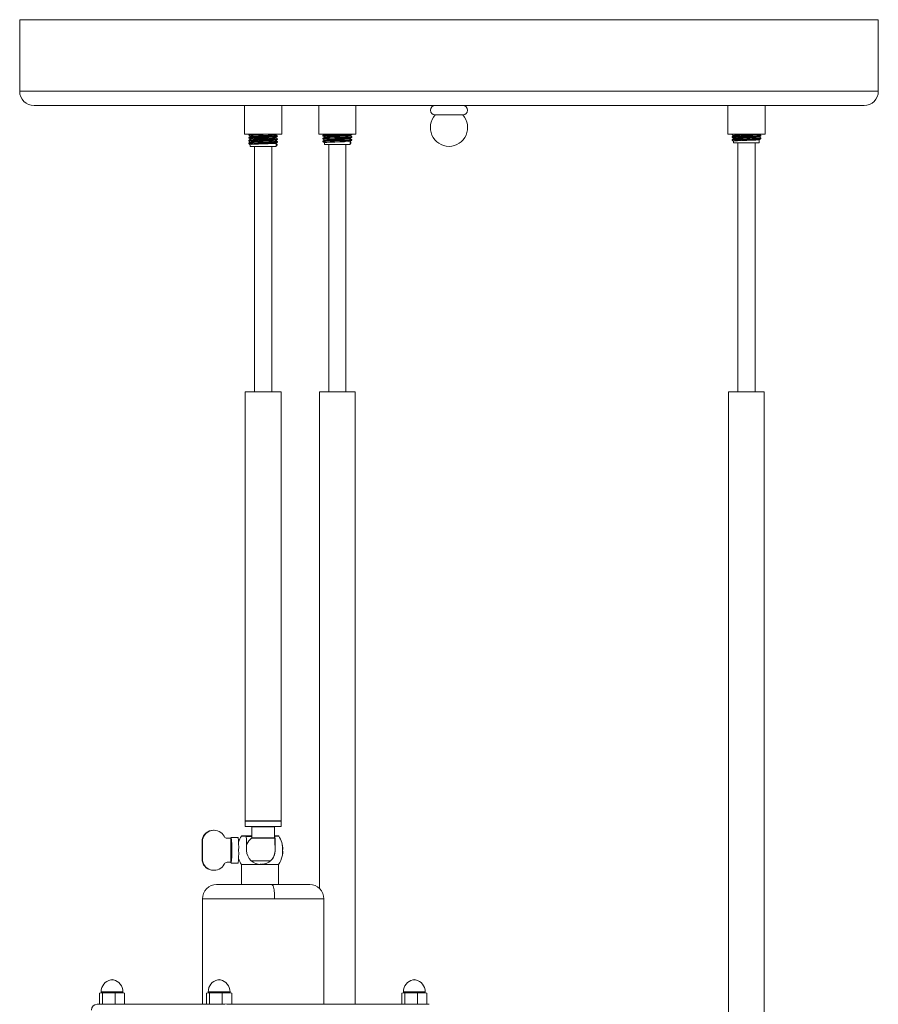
# Model space of a CAD drawing. Header units: millimetres. Extents: x -227 to 656, y -1099 to 55.
# Tile 4 of 5: x 309 to 609, y -750 to -406. Entities that reach past the tile are written whole.
import ezdxf

# ---------------------------------------------------------------- set-up
doc = ezdxf.new("R2010")
doc.units = ezdxf.units.MM

msp = doc.modelspace()

# ---------------------------------------------------------------- linework, layer by layer
at = {"color": 7, "linetype": 'Continuous', "lineweight": 15}
for p, q in [((309.33, -405.57), (309.33, -430.57)), ((609.33, -405.57), (309.33, -405.57)), ((609.33, -430.57), (609.33, -405.57)), ((604.33, -435.57), (314.33, -435.57)), ((387.9, -435.57), (387.9, -445.57)), ((400.9, -445.57), (400.9, -435.57)), ((413.83, -435.57), (413.83, -445.57)), ((426.83, -445.57), (426.83, -435.57)), ((556.75, -435.57), (556.75, -445.57)), ((569.75, -445.57), (569.75, -435.57)), ((454.48, -438.87), (464.18, -438.87)), ((400.9, -445.57), (387.9, -445.57)), ((389.35, -445.69), (389.35, -445.94)), ((389.35, -446.69), (389.35, -446.94)), ((389.54, -445.57), (389.36, -445.68)), ((389.9, -446.25), (389.9, -446.37)), ((389.9, -447.25), (389.9, -447.37)), ((398.9, -445.88), (398.9, -445.75)), ((398.9, -446.88), (398.9, -446.75)), ((399.44, -446.44), (399.44, -446.19)), ((399.44, -447.44), (399.44, -447.19)), ((426.83, -445.57), (413.83, -445.57)), ((415.29, -445.98), (415.29, -446.23)), ((415.29, -446.98), (415.29, -447.23)), ((415.83, -445.57), (415.83, -445.66)), ((415.83, -446.54), (415.83, -446.66)), ((424.83, -446.17), (424.83, -446.04)), ((424.83, -447.17), (424.83, -447.04)), ((425.37, -445.72), (425.37, -445.47)), ((425.37, -446.72), (425.37, -446.47)), ((569.75, -445.57), (556.75, -445.57)), ((558.21, -445.47), (558.21, -445.72)), ((558.21, -446.47), (558.21, -446.72)), ((558.75, -446.03), (558.75, -446.15)), ((558.75, -447.03), (558.75, -447.15)), ((567.75, -445.65), (567.75, -445.57)), ((567.75, -446.65), (567.75, -446.53)), ((568.3, -446.22), (568.3, -445.97)), ((568.3, -447.22), (568.3, -446.97)), ((389.35, -447.69), (389.35, -447.94)), ((389.35, -448.69), (389.35, -448.94)), ((389.9, -448.25), (389.9, -448.37)), ((389.9, -449.25), (389.9, -449.87)), ((389.9, -449.87), (398.86, -449.87)), ((391.4, -449.87), (391.4, -535.57)), ((397.4, -535.57), (397.4, -449.87)), ((398.9, -447.88), (398.9, -447.75)), ((398.9, -449.87), (398.9, -448.75)), ((399.34, -449.43), (399.34, -449.15)), ((399.44, -448.44), (399.44, -448.19)), ((415.29, -447.98), (415.29, -448.23)), ((415.83, -447.54), (415.83, -447.66)), ((415.83, -448.54), (415.83, -449.14)), ((415.83, -449.14), (424.83, -449.14)), ((417.33, -449.14), (417.33, -535.57)), ((423.33, -535.57), (423.33, -449.14)), ((424.83, -449.14), (424.83, -448.04)), ((425.04, -448.72), (425.04, -448.38)), ((425.37, -447.72), (425.37, -447.47)), ((558.21, -447.47), (558.21, -447.72)), ((558.75, -448.03), (558.75, -448.59)), ((558.75, -448.59), (567.75, -448.59)), ((560.25, -448.59), (560.25, -535.57)), ((566.25, -535.57), (566.25, -448.59)), ((567.75, -448.59), (567.75, -447.53)), ((388.15, -535.57), (388.15, -685.57)), ((400.65, -535.57), (388.15, -535.57)), ((400.65, -685.57), (400.65, -535.57)), ((414.08, -535.57), (414.08, -709.23)), ((426.58, -535.57), (414.08, -535.57)), ((426.58, -749.66), (426.58, -535.57)), ((557, -535.57), (557, -835.57)), ((569.5, -535.57), (557, -535.57)), ((569.5, -835.57), (569.5, -535.57)), ((400.65, -685.57), (388.15, -685.57)), ((388.15, -685.67), (388.15, -687.47)), ((400.55, -687.57), (388.25, -687.57)), ((390.4, -687.67), (390.4, -691.52)), ((398.4, -691.52), (398.4, -687.67)), ((400.65, -687.47), (400.65, -685.67)), ((377.22, -688.83), (377.08, -688.83)), ((380.81, -690.95), (380.9, -691.11)), ((383.07, -691.53), (383.16, -691.53)), ((385.61, -691.33), (383.21, -691.33)), ((386.86, -690.83), (390.4, -690.83)), ((398.39, -690.83), (399.75, -690.83)), ((398.5, -690.93), (398.42, -690.93)), ((373.05, -699.58), (373.05, -692.09)), ((373.05, -692.09), (373.19, -692.09)), ((373.19, -699.58), (373.19, -692.09)), ((381.77, -691.63), (383.17, -691.63)), ((383.08, -699.93), (383.08, -691.73)), ((383.08, -691.73), (383.19, -691.73)), ((383.19, -691.73), (383.19, -699.93)), ((398.59, -695.94), (398.54, -695.94)), ((401.12, -695.55), (401.3, -695.55)), ((401.3, -696.12), (401.12, -696.12)), ((373.05, -699.58), (373.19, -699.58)), ((380.9, -700.55), (380.81, -700.71)), ((383.17, -700.04), (381.77, -700.04)), ((383.07, -700.14), (383.07, -700.12)), ((383.16, -700.14), (383.07, -700.14)), ((383.08, -699.93), (383.19, -699.93)), ((383.21, -700.33), (385.61, -700.33)), ((386.8, -700.83), (386.8, -707.83)), ((386.8, -700.83), (399.8, -700.83)), ((396.83, -699.57), (390.43, -699.57)), ((393.57, -700.74), (393.38, -700.72)), ((393.61, -700.74), (393.57, -700.74)), ((394.92, -700.6), (393.76, -700.72)), ((399.8, -707.83), (399.8, -700.83)), ((377.08, -702.83), (377.22, -702.83)), ((378.24, -707.83), (410.62, -707.83)), ((373.15, -712.83), (373.15, -749.66)), ((415.65, -749.66), (415.65, -712.83)), ((337.19, -745.76), (337.74, -745.6)), ((337.19, -745.76), (337.19, -749.5)), ((337.74, -745.6), (345.56, -745.6)), ((337.74, -745.6), (338.28, -745.76)), ((337.78, -745.29), (337.78, -745.6)), ((338.28, -745.76), (340.48, -745.6)), ((338.28, -745.76), (338.28, -749.5)), ((342.68, -745.76), (344.34, -745.6)), ((342.68, -745.76), (342.68, -749.5)), ((344.34, -745.6), (345.99, -745.76)), ((345.4, -745.6), (345.4, -745.29)), ((345.99, -745.76), (345.45, -745.6)), ((345.99, -745.76), (345.99, -749.5)), ((374.6, -745.76), (375.15, -745.6)), ((374.6, -745.76), (374.6, -749.5)), ((375.15, -745.6), (382.97, -745.6)), ((375.15, -745.6), (375.69, -745.76)), ((375.19, -745.29), (375.19, -745.6)), ((375.69, -745.76), (377.89, -745.6)), ((375.69, -745.76), (375.69, -749.5)), ((380.09, -745.76), (381.74, -745.6)), ((380.09, -745.76), (380.09, -749.5)), ((381.74, -745.6), (383.4, -745.76)), ((382.81, -745.6), (382.81, -745.29)), ((383.4, -745.76), (382.86, -745.6)), ((383.4, -745.76), (383.4, -749.5)), ((442.8, -745.76), (443.34, -745.6)), ((442.8, -745.76), (442.8, -749.5)), ((443.34, -745.6), (451.16, -745.6)), ((443.34, -745.6), (443.89, -745.76)), ((443.39, -745.29), (443.39, -745.6)), ((443.89, -745.76), (446.09, -745.6)), ((443.89, -745.76), (443.89, -749.5)), ((448.29, -745.76), (449.94, -745.6)), ((448.29, -745.76), (448.29, -749.5)), ((449.94, -745.6), (451.6, -745.76)), ((451.01, -745.6), (451.01, -745.29)), ((451.6, -745.76), (451.05, -745.6)), ((451.6, -745.76), (451.6, -749.5)), ((336.4, -749.66), (380.74, -749.66)), ((375.15, -749.66), (374.6, -749.5)), ((375.69, -749.5), (375.15, -749.66)), ((377.89, -749.66), (375.69, -749.5)), ((381.74, -749.66), (380.09, -749.5)), ((380.75, -749.66), (380.96, -749.66)), ((383.4, -749.5), (381.74, -749.66)), ((381.81, -749.66), (451.16, -749.66)), ((449.94, -749.66), (448.29, -749.5)), ((451.6, -749.5), (449.94, -749.66)), ((451.05, -749.66), (451.6, -749.5)), ((451.21, -749.66), (452.4, -749.66))]:
    msp.add_line(p, q, dxfattribs=at)
at = {"color": 8, "linetype": 'Continuous', "lineweight": 15}
for p, q in [((309.33, -430.57), (609.33, -430.57)), ((400.65, -685.67), (388.15, -685.67)), ((388.15, -687.47), (400.65, -687.47)), ((398.4, -687.67), (390.4, -687.67)), ((388.49, -690.88), (386.77, -690.88)), ((390.4, -690.99), (388.42, -690.99)), ((398.43, -691.6), (390.36, -691.6)), ((390.4, -691.52), (398.4, -691.52)), ((399.83, -690.88), (398.51, -690.88)), ((390.37, -699.55), (396.86, -699.55)), ((373.15, -712.83), (415.65, -712.83)), ((342.05, -741.08), (341.14, -741.08)), ((379.45, -741.08), (378.55, -741.08)), ((447.65, -741.08), (446.75, -741.08)), ((345.4, -745.29), (337.78, -745.29)), ((382.81, -745.29), (375.19, -745.29)), ((451.01, -745.29), (443.39, -745.29))]:
    msp.add_line(p, q, dxfattribs=at)
at = {"color": 7, "linetype": 'Continuous', "lineweight": 15, "flags": 128}
for points in [[(397.67, -445.57), (396.37, -445.62), (394.45, -445.69), (392.52, -445.75), (390.87, -445.81), (389.76, -445.87), (389.35, -445.94), (389.36, -445.94)], [(399.23, -446.47), (399.07, -446.5), (398, -446.56), (396.37, -446.62), (394.45, -446.69), (392.52, -446.75), (390.87, -446.81), (389.76, -446.87), (389.35, -446.94), (389.36, -446.94)], [(389.36, -445.95), (389.63, -446.1), (389.9, -446.25)], [(389.9, -446.37), (389.63, -446.52), (389.36, -446.68)], [(389.36, -446.95), (389.63, -447.1), (389.9, -447.25)], [(390.64, -445.57), (389.76, -445.62), (389.4, -445.68)], [(399.22, -446.15), (399.44, -446.19), (399.07, -446.25), (398, -446.31), (396.37, -446.37), (394.45, -446.44), (392.52, -446.5), (390.87, -446.56), (389.76, -446.62), (389.4, -446.68)], [(399.22, -447.15), (399.44, -447.19), (399.07, -447.25), (398, -447.31), (396.37, -447.37), (394.45, -447.44), (392.52, -447.5), (390.87, -447.56), (389.76, -447.62), (389.4, -447.68)], [(398.71, -445.78), (398.57, -445.81), (397.61, -445.87), (396.16, -445.94), (394.44, -446), (392.72, -446.06), (391.25, -446.12), (390.26, -446.19), (389.9, -446.25), (389.9, -446.25)], [(398.71, -446.78), (398.57, -446.81), (397.61, -446.87), (396.16, -446.94), (394.44, -447), (392.72, -447.06), (391.25, -447.12), (390.26, -447.19), (389.9, -447.25), (389.9, -447.25)], [(398.89, -445.88), (398.57, -445.94), (397.61, -446), (396.16, -446.06), (394.44, -446.12), (392.72, -446.19), (391.25, -446.25), (390.26, -446.31), (389.94, -446.37)], [(398.89, -446.88), (398.57, -446.94), (397.61, -447), (396.16, -447.06), (394.44, -447.12), (392.72, -447.19), (391.25, -447.25), (390.26, -447.31), (389.94, -447.37)], [(399.31, -446.15), (399.05, -446), (398.78, -445.84)], [(399.31, -447.15), (399.05, -447), (398.78, -446.84)], [(398.79, -445.78), (399.06, -445.63), (399.15, -445.57)], [(398.79, -446.78), (399.06, -446.63), (399.33, -446.47)], [(415.84, -445.66), (415.57, -445.81), (415.3, -445.97)], [(415.3, -446.24), (415.57, -446.39), (415.83, -446.55)], [(415.84, -446.66), (415.57, -446.81), (415.3, -446.97)], [(415.3, -447.24), (415.57, -447.39), (415.83, -447.55)], [(425.28, -445.75), (425.28, -445.76), (424.53, -445.82), (423.14, -445.89), (421.33, -445.95), (419.36, -446.01), (417.54, -446.07), (416.15, -446.14), (415.39, -446.2), (415.39, -446.23)], [(425.28, -446.49), (425.28, -446.51), (424.53, -446.57), (423.14, -446.64), (421.33, -446.7), (419.36, -446.76), (417.54, -446.82), (416.15, -446.89), (415.39, -446.95), (415.39, -446.98)], [(425.28, -446.75), (425.28, -446.76), (424.53, -446.82), (423.14, -446.89), (421.33, -446.95), (419.36, -447.01), (417.54, -447.07), (416.15, -447.14), (415.39, -447.2), (415.39, -447.23)], [(416.59, -445.57), (415.92, -445.64), (415.92, -445.66)], [(424.75, -446.06), (424.75, -446.07), (424.08, -446.14), (422.84, -446.2), (421.22, -446.26), (419.46, -446.32), (417.84, -446.39), (416.6, -446.45), (415.92, -446.51), (415.92, -446.54)], [(424.75, -446.18), (424.75, -446.2), (424.08, -446.26), (422.84, -446.32), (421.22, -446.39), (419.46, -446.45), (417.84, -446.51), (416.6, -446.57), (415.92, -446.64), (415.92, -446.66)], [(424.75, -447.06), (424.75, -447.07), (424.08, -447.14), (422.84, -447.2), (421.22, -447.26), (419.46, -447.32), (417.84, -447.39), (416.6, -447.45), (415.92, -447.51), (415.92, -447.54)], [(424.75, -447.18), (424.75, -447.2), (424.08, -447.26), (422.84, -447.32), (421.22, -447.39), (419.46, -447.45), (417.84, -447.51), (416.6, -447.57), (415.92, -447.64), (415.92, -447.66)], [(424.8, -446.06), (425.07, -445.9), (425.34, -445.75)], [(424.8, -447.06), (425.07, -446.9), (425.34, -446.75)], [(425.37, -446.49), (425.1, -446.33), (424.83, -446.18)], [(425.37, -447.49), (425.1, -447.33), (424.83, -447.18)], [(560.12, -445.57), (559.78, -445.59), (558.65, -445.65), (558.21, -445.71), (558.29, -445.73)], [(568.27, -445.97), (567.96, -446.02), (566.91, -446.09), (565.3, -446.15), (563.38, -446.21), (561.45, -446.27), (559.78, -446.34), (558.65, -446.4), (558.21, -446.46), (558.24, -446.47)], [(568.24, -446.22), (567.96, -446.27), (566.91, -446.34), (565.3, -446.4), (563.38, -446.46), (561.45, -446.52), (559.78, -446.59), (558.65, -446.65), (558.21, -446.71), (558.29, -446.73)], [(568.27, -446.97), (567.96, -447.02), (566.91, -447.09), (565.3, -447.15), (563.38, -447.21), (561.45, -447.27), (559.78, -447.34), (558.65, -447.4), (558.21, -447.46), (558.24, -447.47)], [(568.24, -447.22), (567.96, -447.27), (566.91, -447.34), (565.3, -447.4), (563.38, -447.46), (561.45, -447.52), (559.78, -447.59), (558.65, -447.65), (558.21, -447.71), (558.29, -447.73)], [(558.22, -445.73), (558.49, -445.88), (558.75, -446.03)], [(558.76, -446.14), (558.49, -446.3), (558.22, -446.46)], [(558.22, -446.73), (558.49, -446.88), (558.75, -447.03)], [(558.76, -447.14), (558.49, -447.3), (558.22, -447.46)], [(567.52, -445.57), (567.45, -445.59), (566.52, -445.65), (565.08, -445.71), (563.37, -445.77), (561.64, -445.84), (560.16, -445.9), (559.14, -445.96), (558.76, -446.02), (558.78, -446.03)], [(567.7, -446.53), (567.45, -446.59), (566.52, -446.65), (565.08, -446.71), (563.37, -446.77), (561.64, -446.84), (560.16, -446.9), (559.14, -446.96), (558.76, -447.02), (558.78, -447.03)], [(568.29, -445.96), (568.02, -445.8), (567.75, -445.65)], [(567.75, -446.54), (568.02, -446.38), (568.29, -446.22)], [(568.29, -446.96), (568.02, -446.8), (567.75, -446.65)], [(567.75, -447.54), (568.02, -447.38), (568.29, -447.22)], [(399.23, -447.47), (399.07, -447.5), (398, -447.56), (396.37, -447.62), (394.45, -447.69), (392.52, -447.75), (390.87, -447.81), (389.76, -447.87), (389.35, -447.94), (389.36, -447.94)], [(399.23, -448.47), (399.07, -448.5), (398, -448.56), (396.37, -448.62), (394.45, -448.69), (392.52, -448.75), (390.87, -448.81), (389.76, -448.87), (389.35, -448.94), (389.36, -448.94)], [(389.9, -447.37), (389.63, -447.52), (389.36, -447.68)], [(389.36, -447.95), (389.63, -448.1), (389.9, -448.25)], [(389.9, -448.37), (389.63, -448.52), (389.36, -448.68)], [(389.36, -448.95), (389.63, -449.1), (389.9, -449.25)], [(399.22, -448.15), (399.44, -448.19), (399.07, -448.25), (398, -448.31), (396.37, -448.37), (394.45, -448.44), (392.52, -448.5), (390.87, -448.56), (389.76, -448.62), (389.4, -448.68)], [(398.71, -447.78), (398.57, -447.81), (397.61, -447.87), (396.16, -447.94), (394.44, -448), (392.72, -448.06), (391.25, -448.12), (390.26, -448.19), (389.9, -448.25), (389.9, -448.25)], [(398.71, -448.78), (398.57, -448.81), (397.61, -448.87), (396.16, -448.94), (394.44, -449), (392.72, -449.06), (391.25, -449.12), (390.26, -449.19), (389.9, -449.25), (389.9, -449.25)], [(398.89, -447.88), (398.57, -447.94), (397.61, -448), (396.16, -448.06), (394.44, -448.12), (392.72, -448.19), (391.25, -448.25), (390.26, -448.31), (389.94, -448.37)], [(399.31, -448.15), (399.05, -448), (398.78, -447.84)], [(398.79, -447.78), (399.06, -447.63), (399.33, -447.47)], [(398.79, -448.78), (399.06, -448.63), (399.33, -448.47)], [(399.31, -449.15), (399.05, -449), (398.9, -448.91)], [(415.84, -447.66), (415.57, -447.81), (415.3, -447.97)], [(415.3, -448.24), (415.57, -448.39), (415.83, -448.55)], [(425.28, -447.49), (425.28, -447.51), (424.53, -447.57), (423.14, -447.64), (421.33, -447.7), (419.36, -447.76), (417.54, -447.82), (416.15, -447.89), (415.39, -447.95), (415.39, -447.98)], [(425.28, -447.75), (425.28, -447.76), (424.53, -447.82), (423.14, -447.89), (421.33, -447.95), (419.36, -448.01), (417.54, -448.07), (416.15, -448.14), (415.39, -448.2), (415.39, -448.23)], [(424.75, -448.06), (424.75, -448.07), (424.08, -448.14), (422.84, -448.2), (421.22, -448.26), (419.46, -448.32), (417.84, -448.39), (416.6, -448.45), (415.92, -448.51), (415.92, -448.54)], [(424.8, -448.06), (425.07, -447.9), (425.34, -447.75)], [(424.83, -448.2), (424.93, -448.26), (425.04, -448.37), (425.03, -448.38)], [(558.22, -447.73), (558.49, -447.88), (558.75, -448.03)], [(567.7, -447.53), (567.45, -447.59), (566.52, -447.65), (565.08, -447.71), (563.37, -447.77), (561.64, -447.84), (560.16, -447.9), (559.14, -447.96), (558.76, -448.02), (558.78, -448.03)], [(383.16, -691.53), (383.15, -691.49), (383.13, -691.46), (383.12, -691.44), (383.11, -691.43), (383.1, -691.44), (383.09, -691.46), (383.08, -691.49), (383.07, -691.53)], [(388.51, -690.93), (388.5, -690.89), (388.49, -690.88)], [(398.51, -690.88), (398.5, -690.92), (398.5, -690.93)], [(383.08, -691.73), (383.1, -691.66), (383.11, -691.63)], [(383.26, -691.62), (383.26, -691.62), (383.17, -691.63)], [(401.12, -696.12), (401.12, -695.76), (401.12, -695.55)], [(401.12, -696.12), (401.12, -695.83), (401.12, -695.55)], [(383.07, -700.14), (383.08, -700.18), (383.09, -700.21), (383.1, -700.23), (383.11, -700.23), (383.12, -700.23), (383.13, -700.21), (383.15, -700.18), (383.16, -700.14)], [(383.11, -700.04), (383.1, -700.01), (383.08, -699.93)], [(383.17, -700.04), (383.26, -700.05), (383.26, -700.05)], [(397.46, -707.83), (397.85, -708.28), (398.19, -709.67), (398.35, -711.22), (398.4, -712.83)], [(340.48, -745.6), (342.19, -745.7), (342.68, -745.76)], [(377.89, -745.6), (379.6, -745.7), (380.09, -745.76)], [(446.09, -745.6), (447.8, -745.7), (448.29, -745.76)], [(380.09, -749.5), (379.6, -749.56), (377.89, -749.66)]]:
    msp.add_lwpolyline(points, dxfattribs=at)
at = {"color": 7, "linetype": 'Continuous', "lineweight": 15}
for centre, radius, start, end in [((314.33, -430.57), 5, 180, 270), ((604.33, -430.57), 5, 270, 0), ((454.48, -437.22), 1.65, 90, 270), ((464.18, -437.22), 1.65, 270, 90), ((459.43, -443.26), 6.61, 138.4597, 269.1265), ((459.23, -443.26), 6.61, 270.8735, 41.5403), ((429.83, -667.94), 222.43, 91.3699, 93.7231), ((536.38, 44.34), 490.99, 272.6163, 273.6616), ((536.38, 43.34), 490.99, 272.6163, 273.6616), ((398.03, -450.76), 2.08, 50.9839, 65.2945), ((398.56, -448.85), 0.961, 290.3645, 322.9083), ((424.63, -448.56), 0.439, 297.7647, 338.012), ((388.25, -685.67), 0.1, 90, 180), ((388.25, -687.47), 0.1, 180, 270), ((390.3, -687.67), 0.1, 0, 90), ((398.5, -687.67), 0.1, 90, 180), ((400.55, -685.67), 0.1, 0, 90), ((400.55, -687.47), 0.1, 270, 360), ((377.08, -692.95), 4.11, 90.0184, 167.9225), ((377.22, -692.95), 4.11, 28.979, 167.9382), ((381.77, -690.63), 0.999, 208.9769, 269.9876), ((382.97, -691.53), 0.0999, 270.0315, 0.0314), ((382.97, -691.53), 0.1, 270.0017, 348.4662), ((383.06, -691.53), 0.0999, 270.0315, 0.0314), ((383.3, -691.47), 0.152, 202.0699, 256.7572), ((361.41, -694.61), 22.05, 356.8183, 8.5449), ((363.81, -694.61), 22.05, 356.8183, 8.5449), ((394.39, -695.83), 9.08, 146.9443, 161.4837), ((386.86, -690.93), 0.1, 90, 146.9443), ((388.39, -690.95), 0.12, 38.3091, 90.4962), ((274.01, -695.57), 114.59, 359.8149, 2.3184), ((393.4, -695.57), 5, 127.4337, 158.6517), ((390.3, -691.52), 0.1, 307.4337, 0), ((398.52, -690.93), 0.101, 89.7618, 179.6301), ((399.29, -690.94), 0.871, 179.8892, 183.7121), ((317.1, -695.4), 81.44, 359.6224, 3.1046), ((285.74, -695.54), 112.85, 359.7956, 2.3377), ((398.58, -690.92), 0.0826, 90.8329, 153.2952), ((399.75, -690.93), 0.1, 33.0557, 90), ((392.22, -695.83), 9.08, 1.8101, 33.0557), ((383.3, -691.73), 0.115, 110.997, 184.5759), ((324.65, -695.83), 58.68, 355.995, 4.005), ((388.22, -695.02), 12.91, 357.652, 5.4608), ((368.37, -695.9), 32.76, 357.5619, 3.6544), ((361.41, -697.06), 22.05, 351.4551, 3.1817), ((363.81, -697.06), 22.05, 351.4551, 3.1817), ((393.41, -695.94), 4.81, 180.0503, 272.3355), ((393.79, -695.95), 4.8, 267.8063, 0.145), ((393.74, -695.95), 4.8, 284.2836, 0.1077), ((392.22, -695.83), 9.08, 326.6015, 347.0627), ((392.22, -695.83), 9.08, 347.1262, 358.1899), ((383.45, -696.49), 17.67, 355.5908, 1.2135), ((398.61, -697.42), 2.49, 349.7498, 2.8066), ((377.08, -698.72), 4.11, 192.0813, 269.9778), ((377.22, -698.72), 4.11, 192.0618, 331.021), ((381.77, -701.04), 0.999, 90.0124, 151.0231), ((382.97, -700.14), 0.1, 11.3679, 89.9983), ((382.97, -700.14), 0.0999, 359.9686, 89.9685), ((383.06, -700.14), 0.0999, 359.9686, 89.9685), ((383.3, -700.2), 0.152, 103.2428, 157.9301), ((383.3, -699.94), 0.115, 175.4241, 249.003), ((394.39, -695.83), 9.08, 198.5163, 213.3985), ((378.05, -712.68), 4.85, 88.8743, 181.7443), ((410.73, -712.7), 4.87, 358.5104, 91.0071), ((342.1, -745.29), 4.32, 102.8396, 180), ((341.59, -743.06), 2.03, 77.1604, 102.8396), ((341.09, -745.29), 4.32, 0, 77.1604), ((379.51, -745.29), 4.32, 102.8396, 180), ((379, -743.06), 2.03, 77.1604, 102.8396), ((378.49, -745.29), 4.32, 0, 77.1604), ((447.71, -745.29), 4.32, 102.8396, 180), ((447.2, -743.06), 2.03, 77.1604, 102.8396), ((446.69, -745.29), 4.32, 0, 77.1604), ((336.4, -751.66), 2, 90, 180)]:
    msp.add_arc(centre, radius, start, end, dxfattribs=at)

doc.saveas('drawing.dxf')
